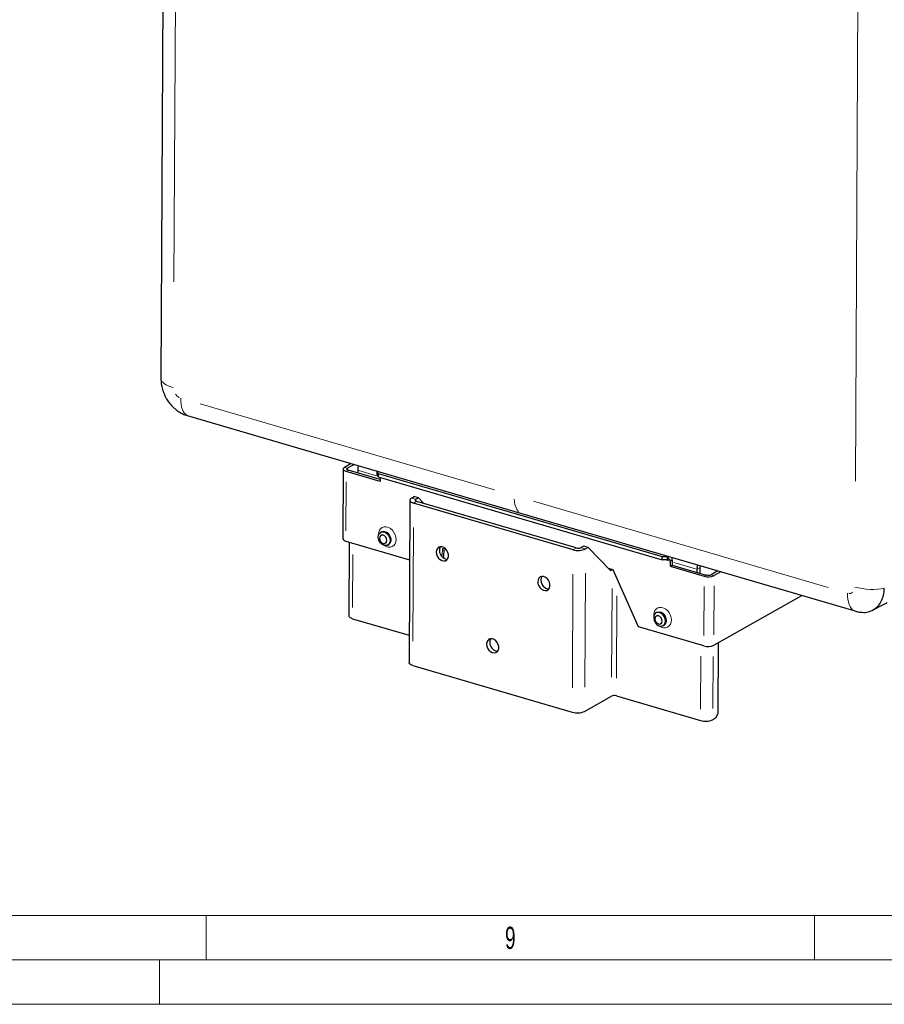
# Model space of a CAD drawing. Header units: millimetres. Extents: x 0 to 4205, y 0 to 2970.
# Tile 2 of 87: x 971 to 1458, y 0 to 554. Entities that reach past the tile are written whole.
import ezdxf

# ---------------------------------------------------------------- set-up
doc = ezdxf.new("R2010")
doc.units = ezdxf.units.MM
doc.header["$LTSCALE"] = 5
doc.styles.add('SLDTEXTSTYLE1', font='TXT', dxfattribs={"width": 0.638186})

msp = doc.modelspace()

# ---------------------------------------------------------------- linework, layer by layer
at = {"color": 7, "linetype": 'Continuous', "lineweight": 25}
for p, q in [((1052.8, 749.51), (1050.75, 351.88)), ((1065.45, 331.26), (1252.92, 276.39)), ((1153.26, 301.16), (1153.06, 261.95)), ((1157.78, 304.24), (1154, 302.1)), ((1174.1, 294.22), (1154.94, 299.83)), ((1159.41, 303.76), (1155.63, 301.62)), ((1174.1, 295.22), (1156.1, 300.49)), ((1161.41, 300.55), (1161.4, 298.94)), ((1172.38, 297.9), (1172.43, 299.75)), ((1172.67, 299.88), (1172.43, 299.75)), ((1172.43, 299.75), (1172.91, 298.69)), ((1172.86, 296.84), (1172.38, 297.9)), ((1172.91, 298.69), (1172.86, 296.84)), ((1172.86, 296.84), (1332.6, 250.08)), ((1172.91, 298.69), (1332.65, 251.93)), ((1174.11, 296.47), (1174.1, 294.22)), ((1190.75, 283.7), (1190.28, 192.3)), ((1191.68, 284.87), (1193.13, 285.69)), ((1195.57, 284.98), (1193.13, 285.69)), ((1194.12, 284.16), (1195.57, 284.98)), ((1284.25, 256.78), (1194.6, 283.02)), ((1198.65, 281.83), (1195.57, 284.98)), ((1282.51, 255.8), (1192.86, 282.04)), ((1252.92, 276.39), (1440.4, 221.52)), ((1154.74, 260.62), (1190.58, 250.13)), ((1174.84, 265.87), (1174.26, 265.54)), ((1175.05, 264.15), (1174.47, 263.82)), ((1156.64, 260.06), (1156.43, 218.63)), ((1176.93, 259.47), (1177.51, 259.8)), ((1178.3, 258.41), (1178.88, 258.74)), ((1209.89, 250.98), (1209.92, 257.01)), ((1288.49, 257.78), (1287.04, 256.96)), ((1290.93, 257.07), (1288.49, 257.78)), ((1290.93, 257.07), (1289.48, 256.25)), ((1290.93, 257.07), (1303.57, 244.18)), ((1332.6, 250.08), (1332.65, 251.93)), ((1335.39, 250.2), (1332.6, 250.08)), ((1332.65, 251.93), (1335.44, 252.05)), ((1335.44, 252.05), (1335.39, 250.2)), ((1335.39, 250.2), (1336.01, 250.51)), ((1335.44, 252.05), (1335.68, 252.17)), ((1338.28, 249.98), (1338.26, 247.17)), ((1305.1, 244.53), (1302.47, 245.3)), ((1303.57, 244.18), (1304.44, 244.67)), ((1304.51, 244.7), (1304.44, 244.67)), ((1319.3, 212.45), (1305.1, 244.53)), ((1337.12, 249.32), (1337.1, 246.52)), ((1337.1, 246.52), (1338.26, 247.17)), ((1337.1, 246.52), (1356.26, 240.91)), ((1338.26, 247.17), (1357.41, 241.57)), ((1352.13, 244.73), (1352.12, 243.12)), ((1353.86, 245.72), (1353.85, 242.61)), ((1363.98, 243.89), (1360.2, 241.75)), ((1365.61, 243.41), (1361.83, 241.27)), ((1361.63, 202.06), (1411.13, 230.09)), ((1450.78, 221.74), (1457.49, 225.09)), ((1158.53, 216.97), (1190.36, 207.65)), ((1329.69, 220.55), (1329.11, 220.22)), ((1329.9, 218.83), (1329.32, 218.5)), ((1356.05, 201.7), (1319.3, 212.45)), ((1331.79, 214.15), (1332.37, 214.48)), ((1333.15, 213.09), (1333.73, 213.41)), ((1364.01, 163.63), (1364.22, 203.52)), ((1192.39, 190.64), (1282.04, 164.4)), ((1289.01, 164.84), (1304.08, 173.37)), ((1306.86, 173.55), (1354.14, 159.72)), ((1361.11, 160.17), (1362.85, 161.15)), ((1362.85, 161.15), (1364.01, 163.63))]:
    msp.add_line(p, q, dxfattribs=at)
at = {"color": 8, "linetype": 'Continuous', "lineweight": 18}
for p, q in [((1058.02, 406.51), (1059.46, 685.1)), ((1441.3, 294.33), (1442.74, 572.92)), ((1238.38, 289.43), (1072.8, 337.89)), ((1155.54, 301.65), (1154.1, 302.07)), ((1155.94, 300.39), (1155.1, 299.92)), ((1155.63, 301.48), (1155.63, 300.82)), ((1172.01, 297.45), (1162.07, 300.36)), ((1154.77, 266.49), (1154.91, 293.96)), ((1191.82, 284.83), (1193.98, 284.2)), ((1193.1, 282.17), (1194.35, 282.89)), ((1194.12, 283.36), (1194.12, 284.02)), ((1260.28, 283.03), (1425.86, 234.56)), ((1192.46, 204.32), (1192.79, 268.36)), ((1173.05, 264.41), (1173.06, 263.91)), ((1208.98, 252.53), (1209, 256.54)), ((1282.75, 255.93), (1284.01, 256.65)), ((1289.34, 256.29), (1287.18, 256.92)), ((1158.72, 253.09), (1158.56, 223.33)), ((1334.44, 250.1), (1336.95, 249.37)), ((1336.01, 250.74), (1336.04, 251.83)), ((1337.28, 249.41), (1338.12, 249.88)), ((1351.32, 244.97), (1339.08, 248.55)), ((1353.62, 245.58), (1352.37, 244.87)), ((1282.11, 178.08), (1282.44, 242.12)), ((1289.08, 178.52), (1289.41, 242.57)), ((1357.25, 241.48), (1356.42, 241)), ((1360.3, 241.72), (1361.74, 241.3)), ((1304.13, 184.05), (1304.39, 234)), ((1356.08, 207.57), (1356.23, 235.04)), ((1361.66, 207.93), (1361.8, 235.4)), ((1306.92, 183.46), (1307.15, 229.86)), ((1354.17, 166.08), (1354.32, 195.84)), ((1361.14, 166.41), (1361.29, 195.66))]:
    msp.add_line(p, q, dxfattribs=at)
at = {"color": 7, "linetype": 'Continuous', "lineweight": 18}
for p, q in [((3265.6, 50), (50, 50)), ((1076.25, 50), (1076.25, 25)), ((1418.33, 50), (1418.33, 25)), ((4180, 25), (25, 25)), ((1050, 25), (1050, 0)), ((4205, 0), (0, 0))]:
    msp.add_line(p, q, dxfattribs=at)
at = {"color": 7, "linetype": 'Continuous', "lineweight": 25, "flags": 128}
for points in [[(1154.94, 299.83), (1154.35, 300.04), (1153.87, 300.29), (1153.52, 300.58), (1153.32, 300.89), (1153.26, 301.21), (1153.36, 301.52), (1153.61, 301.82), (1154, 302.1)], [(1156.1, 300.49), (1155.81, 300.59), (1155.57, 300.72), (1155.39, 300.86), (1155.29, 301.02), (1155.26, 301.17), (1155.31, 301.33), (1155.44, 301.48), (1155.63, 301.62)], [(1191.68, 284.87), (1191.19, 284.53), (1190.88, 284.15), (1190.76, 283.76), (1190.82, 283.36), (1191.08, 282.98), (1191.52, 282.62), (1192.12, 282.3), (1192.86, 282.04)], [(1194.12, 284.16), (1193.93, 284.02), (1193.8, 283.87), (1193.75, 283.71), (1193.78, 283.55), (1193.88, 283.4), (1194.06, 283.25), (1194.3, 283.13), (1194.6, 283.02)], [(1172.94, 262.95), (1173.09, 264.01), (1173.53, 264.89), (1174.21, 265.51), (1175.08, 265.82), (1176.05, 265.79), (1177.04, 265.41), (1177.97, 264.73), (1178.74, 263.81), (1179.3, 262.72), (1179.59, 261.57), (1179.58, 260.45), (1179.28, 259.47), (1178.72, 258.71), (1177.93, 258.24), (1177, 258.1), (1176.01, 258.31), (1175.04, 258.84), (1174.18, 259.66), (1173.51, 260.67), (1173.08, 261.81), (1172.94, 262.95)], [(1175.71, 263.93), (1174.93, 263.99), (1174.27, 263.68), (1173.82, 263.07), (1173.66, 262.24), (1173.81, 261.32), (1174.25, 260.45), (1174.91, 259.76), (1175.69, 259.36), (1176.47, 259.31), (1177.13, 259.61), (1177.58, 260.22), (1177.74, 261.05), (1177.59, 261.97), (1177.15, 262.84), (1176.49, 263.53), (1175.71, 263.93)], [(1205.57, 254.52), (1205.72, 253.33), (1206.16, 252.15), (1206.86, 251.1), (1207.75, 250.26), (1208.76, 249.7), (1209.79, 249.49), (1210.75, 249.63), (1211.56, 250.12), (1212.15, 250.9), (1212.46, 251.92), (1212.46, 253.08), (1212.16, 254.27), (1211.59, 255.4), (1210.78, 256.36), (1209.83, 257.06), (1208.8, 257.45), (1207.79, 257.49), (1206.89, 257.17), (1206.18, 256.53), (1205.73, 255.62), (1205.57, 254.52)], [(1207.92, 257.5), (1207.47, 256.6), (1207.31, 255.5)], [(1207.31, 255.5), (1207.46, 254.31), (1207.9, 253.14), (1208.6, 252.08), (1209.49, 251.24), (1210.49, 250.69), (1211.52, 250.47), (1211.89, 250.48)], [(1337.12, 249.32), (1337.1, 249.66), (1337.04, 249.96), (1336.94, 250.21), (1336.8, 250.41), (1336.63, 250.54), (1336.44, 250.6), (1336.23, 250.59), (1336.01, 250.51)], [(1262.62, 237.82), (1262.77, 236.63), (1263.21, 235.45), (1263.91, 234.4), (1264.8, 233.56), (1265.81, 233.01), (1266.84, 232.79), (1267.8, 232.93), (1268.61, 233.42), (1269.2, 234.21), (1269.51, 235.22), (1269.52, 236.38), (1269.22, 237.58), (1268.64, 238.7), (1267.84, 239.66), (1266.88, 240.37), (1265.85, 240.75), (1264.84, 240.79), (1263.94, 240.47), (1263.24, 239.83), (1262.78, 238.92), (1262.62, 237.82)], [(1264.97, 240.81), (1264.52, 239.9), (1264.36, 238.8)], [(1264.36, 238.8), (1264.51, 237.61), (1264.95, 236.44), (1265.65, 235.38), (1266.54, 234.54), (1267.55, 233.99), (1268.58, 233.78), (1268.94, 233.79)], [(1158.53, 216.97), (1157.79, 217.23), (1157.19, 217.55), (1156.75, 217.91), (1156.5, 218.29), (1156.43, 218.63)], [(1334.48, 215.67), (1334.33, 216.82), (1333.91, 217.96), (1333.23, 218.97), (1332.37, 219.78), (1331.4, 220.32), (1330.41, 220.52), (1329.48, 220.39), (1328.7, 219.92), (1328.13, 219.16), (1327.83, 218.18), (1327.83, 217.06), (1328.12, 215.91), (1328.67, 214.82), (1329.45, 213.9), (1330.37, 213.22), (1331.36, 212.84), (1332.34, 212.81), (1333.2, 213.11), (1333.88, 213.73), (1334.32, 214.61), (1334.48, 215.67)], [(1329.82, 218.67), (1329.15, 218.39), (1328.69, 217.79), (1328.52, 216.97), (1328.65, 216.05), (1329.08, 215.17), (1329.73, 214.47), (1330.5, 214.05), (1331.29, 213.98), (1331.96, 214.26), (1332.42, 214.86), (1332.59, 215.68), (1332.46, 216.6), (1332.03, 217.48), (1331.38, 218.18), (1330.61, 218.6), (1329.82, 218.67)], [(1233.87, 202.75), (1234.02, 201.56), (1234.46, 200.39), (1235.16, 199.33), (1236.05, 198.49), (1237.06, 197.94), (1238.09, 197.72), (1239.05, 197.87), (1239.86, 198.35), (1240.45, 199.14), (1240.76, 200.16), (1240.77, 201.31), (1240.47, 202.51), (1239.89, 203.64), (1239.09, 204.59), (1238.13, 205.3), (1237.1, 205.69), (1236.09, 205.72), (1235.19, 205.41), (1234.49, 204.76), (1234.03, 203.85), (1233.87, 202.75)], [(1236.22, 205.74), (1235.77, 204.84), (1235.61, 203.74)], [(1235.61, 203.74), (1235.76, 202.55), (1236.2, 201.37), (1236.9, 200.32), (1237.79, 199.48), (1238.8, 198.92), (1239.83, 198.71), (1240.19, 198.72)], [(1192.39, 190.64), (1191.65, 190.9), (1191.05, 191.22), (1190.61, 191.57), (1190.35, 191.96), (1190.28, 192.3)]]:
    msp.add_lwpolyline(points, dxfattribs=at)
at = {"color": 8, "linetype": 'Continuous', "lineweight": 18, "flags": 128}
for points in [[(1176.29, 258.22), (1177.39, 257.6), (1178.59, 257.25), (1179.75, 257.23), (1180.82, 257.54), (1181.72, 258.17), (1182.41, 259.08), (1182.84, 260.21), (1182.99, 261.5), (1182.85, 262.88), (1182.43, 264.26), (1181.76, 265.57), (1180.87, 266.72), (1179.81, 267.66), (1178.65, 268.32), (1177.45, 268.67), (1176.28, 268.69), (1175.22, 268.37), (1174.32, 267.75), (1173.63, 266.84), (1173.2, 265.71), (1173.05, 264.41), (1173.05, 264.41)], [(1174.84, 265.87), (1175.66, 266.15), (1176.63, 266.11), (1177.62, 265.74), (1178.55, 265.06), (1179.32, 264.14), (1179.88, 263.05), (1180.17, 261.89), (1180.16, 260.78), (1179.86, 259.8), (1179.3, 259.04), (1178.88, 258.74)], [(1327.92, 218.59), (1327.9, 219.09), (1328.05, 220.38), (1328.48, 221.52), (1329.17, 222.42), (1330.07, 223.05), (1331.14, 223.37), (1332.3, 223.35), (1333.5, 223), (1334.66, 222.33), (1335.72, 221.4), (1336.61, 220.25), (1337.29, 218.94), (1337.71, 217.56), (1337.84, 216.18), (1337.84, 216.18)], [(1335.06, 216), (1334.91, 217.15), (1334.49, 218.28), (1333.81, 219.3), (1332.95, 220.11), (1331.98, 220.64), (1330.99, 220.85), (1330.06, 220.72), (1329.69, 220.55)]]:
    msp.add_lwpolyline(points, dxfattribs=at)
at = {"color": 7, "linetype": 'Continuous', "lineweight": 25}
for centre, radius, start, end in [((1170.25, 300.42), 8.85, 162.6364, 179.1722), ((1154.94, 262.59), 1.98, 198.8555, 264.3587), ((1285.38, 265.57), 10.19, 253.6204, 293.73), ((1285.4, 260.69), 4.07, 253.6204, 293.73), ((1334.21, 250.1), 4.06, 358.2448, 19.9866), ((1360.97, 244.6), 8.85, 162.6186, 179.1719), ((1357.42, 245.66), 3.55, 161.3299, 179.1522), ((1358.55, 248.73), 8.15, 253.6204, 293.73), ((1358.56, 245.48), 4.07, 253.6204, 293.73), ((1358.35, 209.52), 8.15, 253.6204, 293.73), ((1305.71, 169.64), 4.07, 73.6204, 113.73), ((1284.91, 174.17), 10.19, 253.6204, 293.73), ((1357.01, 169.49), 10.19, 253.6204, 293.73)]:
    msp.add_arc(centre, radius, start, end, dxfattribs=at)
at = {"color": 8, "linetype": 'Continuous', "lineweight": 18}
for centre, radius, start, end in [((1333.84, 215.87), 4.01, 227.7414, 4.4782), ((1332.26, 215.8), 2.8, 300.9006, 4.2215)]:
    msp.add_arc(centre, radius, start, end, dxfattribs=at)
for centre, major_axis, ratio, start_param, end_param in [((1064.95, 351.09), (14.2, -1.15), 0.374543, 3.207197, 4.207859), ((1069.1, 345.2), (2.76, 14.25), 0.469811, 1.95226, 3.00671), ((1448.24, 238.92), (14.2, -1.15), 0.374577, 4.207891, 5.452958), ((1444.05, 235.46), (2.76, 14.25), 0.469811, 1.95226, 3.007284)]:
    msp.add_ellipse(centre, major_axis=major_axis, ratio=ratio, start_param=start_param, end_param=end_param, dxfattribs=at)
at = {"color": 7, "linetype": 'Continuous', "lineweight": 25}
for points, knots in [([(1050.75, 351.88), (1050.78, 351.15), (1050.82, 349.75), (1051.24, 347.22), (1051.91, 344.85), (1052.8, 342.77), (1053.49, 341.42), (1054.35, 339.94), (1055.69, 338.02), (1057.44, 336.1), (1059.32, 334.47), (1061.1, 333.22), (1063.17, 332.07), (1064.66, 331.54), (1065.45, 331.26)], [0, 0, 0, 0, 0.0833015, 0.1590249, 0.2841908, 0.3509547, 0.4046063, 0.4486683, 0.5366681, 0.6577414, 0.7299973, 0.8112058, 0.9013019, 1, 1, 1, 1]), ([(1444.58, 220.67), (1444.75, 220.64), (1446.08, 220.39), (1448.43, 220.78), (1451.41, 221.89), (1453.97, 223.92), (1455.93, 226.72), (1457.23, 230.21), (1457.41, 232.87), (1457.5, 234.21)], [0, 0, 0, 0, 0.024159, 0.183005, 0.341848, 0.500064, 0.666959, 0.832804, 1, 1, 1, 1]), ([(1457.46, 225.16), (1457.73, 225.27), (1458.33, 225.5), (1458.85, 225.88), (1459.13, 226.08)], [0, 0, 0, 0, 0.460539, 1, 1, 1, 1]), ([(1440.4, 221.52), (1441.08, 221.3), (1442.45, 220.86), (1443.89, 220.69), (1444.61, 220.61)], [0, 0, 0, 0, 0.498028, 1, 1, 1, 1])]:
    msp.add_open_spline(points, degree=3, knots=knots, dxfattribs=at)
at = {"color": 8, "linetype": 'Continuous', "lineweight": 18}
for points, knots in [([(1061.19, 341.44), (1060.87, 341.58), (1060, 341.96), (1059.34, 342.8), (1058.91, 343.33)], [0, 0, 0, 0, 0.369888, 1, 1, 1, 1]), ([(1249.44, 284.21), (1249.45, 283.96), (1249.49, 282.76), (1249.9, 280.94), (1250.63, 278.81), (1251.36, 277.83), (1251.73, 277.33)], [0, 0, 0, 0, 0.083691, 0.406718, 0.697794, 1, 1, 1, 1]), ([(1437.53, 231.31), (1437.83, 231.26), (1438.68, 231.14), (1439.34, 231.58), (1439.76, 231.86)], [0, 0, 0, 0, 0.355853, 1, 1, 1, 1])]:
    msp.add_open_spline(points, degree=3, knots=knots, dxfattribs=at)

# ---------------------------------------------------------------- texts
at = {"color": 7, "linetype": 'Continuous', "lineweight": 0, "insert": (1247.2, 43.67), "char_height": 12.5, "attachment_point": 2, "style": 'SLDTEXTSTYLE1'}
msp.add_mtext('9', dxfattribs=at)

doc.saveas('drawing.dxf')
